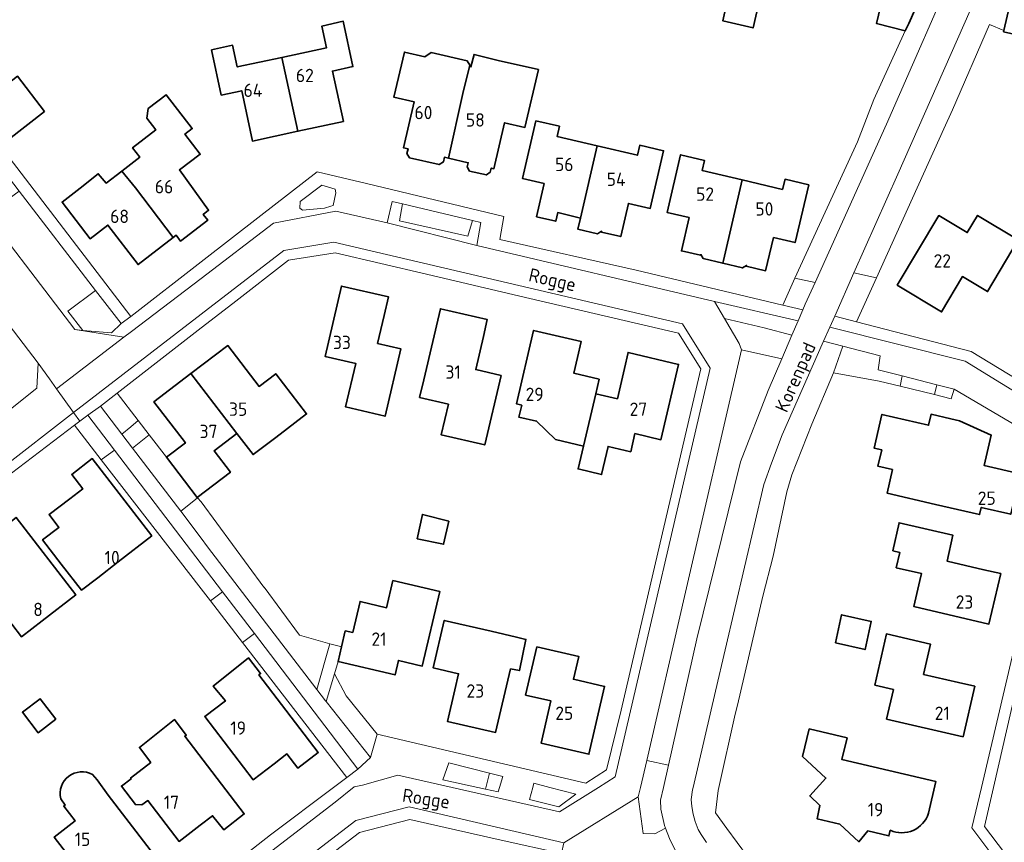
# Model space of a CAD drawing. Header units: metres. Extents: x 247072 to 248918, y 480001 to 481684.
# Tile 31 of 50: x 247976 to 248108, y 480993 to 481104. Entities that reach past the tile are written whole.
import ezdxf
from ezdxf.enums import TextEntityAlignment as Align

# ---------------------------------------------------------------- set-up
doc = ezdxf.new("R2010")
doc.units = ezdxf.units.M
for name, color, linetype, lineweight in [('B-XX-GR-GROENVOORZIENING-GV', 80, 'Continuous', 18), ('B-XX-IE-TERREINAFSCHEIDING_KUNSTMATIG_HEKWERK-G', 20, 'IE-TERREINAFSCHEIDING-KUNSTMATIG', 18), ('B-XX-OG-BEBOUWING-GV', 7, 'Continuous', 35), ('B-XX-OG-BEBOUWING-T18', 10, 'Continuous', 18), ('B-XX-OG-TERREIN_ERF-GV', 7, 'Continuous', 18), ('B-XX-OG-TOPOGRAFIE-T18', 10, 'Continuous', 18), ('B-XX-VH-VERHARDING_GESLOTEN-GV', 252, 'Continuous', 18), ('B-XX-VH-VERHARDING_OPEN-GV', 252, 'Continuous', 18)]:
    doc.layers.add(name, color=color, linetype=linetype, lineweight=lineweight)
doc.styles.add('NLCS-ISO-M-T18', font='NLCS-ISO.ttf', dxfattribs={"height": 1.8})
doc.linetypes.add('IE-TERREINAFSCHEIDING-KUNSTMATIG', pattern='A,4,[82,NLCS.shx,S=0.75,R=90,X=0,Y=0],4,-2', length=10)

msp = doc.modelspace()

# ---------------------------------------------------------------- linework, layer by layer
at = {"layer": 'B-XX-GR-GROENVOORZIENING-GV'}
for points in [[(248080.128, 481068.674), (248082.83, 481068.065), (248092.478, 481089.433), (248102.7, 481112.778), (248105.733, 481120.3), (248103.415, 481120.849), (248099.847, 481112.884), (248097.216, 481106.936), (248095.502, 481103.002), (248095.005, 481102.025), (248090.767, 481092.778), (248088.578, 481087.067)], [(248113.282, 481118.049), (248110.1, 481119.122), (248094, 481082.667), (248088.085, 481069.369), (248091.123, 481068.718), (248100.197, 481088.795), (248101.378, 481091.378), (248106.378, 481102.856), (248108.306, 481102.082), (248110.22, 481110.435), (248111.092, 481113.689)], [(248016.271, 481081.214), (248013.371, 481078.986), (248013.3, 481078.114), (248013.671, 481077.829), (248016.657, 481078.114), (248017.514, 481078.371), (248017.814, 481078.486), (248018.186, 481080.171), (248018.086, 481080.657)], [(248027.157, 481078.671), (248026.757, 481076.414), (248036, 481074.314), (248036.605, 481076.43)], [(248088.433, 481062.767), (248091.123, 481068.718), (248088.085, 481069.369), (248085.489, 481063.533)], [(248082.83, 481068.065), (248080.128, 481068.674), (248078.498, 481065.021), (248081.189, 481064.378), (248081.522, 481065.167)], [(247985.762, 481067.018), (247982.029, 481064.214), (247984.029, 481061.629), (247987.914, 481061.286), (247989.2, 481062.557)], [(248070.622, 481063.222), (248072.6, 481059.867), (248072.922, 481059.022), (248078.346, 481057.781), (248079.718, 481060.965), (248075.956, 481061.978)], [(248072.922, 481059.022), (248065.222, 481025.722), (248060.119, 481003.645), (248063.046, 481002.98), (248066.878, 481020.022), (248072.756, 481043.911), (248076.5, 481053.5), (248078.346, 481057.781)], [(248086.59, 481059.507), (248085.322, 481055.922), (248091.478, 481054.789), (248094.333, 481054.122), (248094.589, 481055.511), (248091.356, 481056.322), (248091.6, 481058.189)], [(248099.27, 481054.285), (248098.932, 481052.958), (248101.222, 481052.378), (248101.589, 481053.678)], [(247991.523, 481049.458), (247988.671, 481053.171), (247986.416, 481051.415), (247989.301, 481047.632), (247990.504, 481048.62)], [(247983.647, 481049.375), (247982.929, 481048.829), (247986.525, 481044.185), (247986.69, 481044.307), (247988.295, 481045.494), (247984.714, 481050.186)], [(247991.523, 481049.458), (247990.504, 481048.62), (247989.301, 481047.632), (247990.747, 481045.738), (247991.854, 481046.632), (247992.989, 481047.549)], [(247990.747, 481045.738), (247997.245, 481037.227), (247997.888, 481037.751), (247999.494, 481039.061), (247999.474, 481039.084), (247995.323, 481044.511), (247992.989, 481047.549), (247991.854, 481046.632)], [(248000, 481030.157), (247988.295, 481045.494), (247986.69, 481044.307), (247986.525, 481044.185), (248000, 481026.781), (248001.271, 481025.171), (248002.888, 481026.373)], [(247997.245, 481037.227), (248000, 481033.618), (248000.886, 481032.457), (248015.62, 481013.212), (248017.365, 481019.378), (248013.271, 481020.529), (248008.5, 481027), (248008.486, 481026.986), (248000, 481038.489), (247999.494, 481039.061), (247997.888, 481037.751)], [(248007.185, 481020.743), (248002.888, 481026.373), (248001.271, 481025.171), (248005.604, 481019.541)], [(248021.129, 481002.471), (248007.185, 481020.743), (248005.604, 481019.541), (248019.671, 481001.357)], [(248023.757, 481007.157), (248019.595, 481012.337), (248017.98, 481015.31), (248016.872, 481011.58), (248022.871, 481004.014)], [(248037.324, 481000), (248038.391, 480999.767), (248038.918, 481001.939), (248033.414, 481003.329), (248032.614, 481001.029)], [(248059.276, 481000), (248058.978, 480998.711), (248059.633, 480993.767), (248061.2, 480993.756), (248062.678, 480994.511), (248062.533, 480994.878), (248062.022, 480997.089), (248061.989, 480998.278), (248062.376, 481000), (248063.046, 481002.98), (248060.119, 481003.645)], [(248038.391, 480999.767), (248040.071, 480999.4), (248040.256, 481000), (248040.714, 481001.486), (248038.918, 481001.939)], [(248047.072, 481000), (248044.886, 481000.571), (248044.737, 481000), (248044.314, 480998.386), (248048.271, 480997.386), (248050.571, 480999.086)]]:
    msp.add_lwpolyline(points, close=True, dxfattribs=at)
msp.add_lwpolyline([(248076.522, 480986.9), (248070.911, 480994.467), (248069.389, 480996.567), (248069.756, 480999.6), (248069.846, 481000), (248072.056, 481009.856), (248072.356, 481011.089), (248075.811, 481025.8), (248077.189, 481031.167), (248079.022, 481039.856), (248079.722, 481042.156), (248082.422, 481048.978), (248085.322, 481055.922), (248086.59, 481059.507), (248083.993, 481060.191), (248078.378, 481047.556), (248076.978, 481043.733), (248075.922, 481040.856), (248069.411, 481012.989), (248066.394, 481000), (248066.322, 480999.689), (248066.122, 480998.389), (248066.189, 480997.433), (248066.389, 480996.411), (248066.678, 480995.389), (248067.078, 480994.322), (248067.467, 480993.633), (248068.189, 480992.578)], dxfattribs=at)
at = {"layer": 'B-XX-IE-TERREINAFSCHEIDING_KUNSTMATIG_HEKWERK-G'}
for points in [[(248101.378, 481091.378), (248106.378, 481102.856), (248108.306, 481102.082)], [(248090.767, 481092.778), (248095.005, 481102.025)], [(248088.578, 481087.067), (248090.767, 481092.778)], [(248101.378, 481091.378), (248100.197, 481088.795)]]:
    msp.add_lwpolyline(points, dxfattribs=at)
at = {"layer": 'B-XX-OG-BEBOUWING-GV'}
for points in [[(248083.984, 481106.252), (248086.276, 481116.074), (248077.139, 481118.197), (248077.189, 481118.411), (248073.994, 481119.153), (248071.802, 481109.7), (248070.395, 481103.343), (248074.473, 481102.404), (248075.931, 481108.739), (248077.991, 481108.259), (248078.684, 481111.076), (248084.621, 481109.695), (248083.829, 481106.288)], [(248091.908, 481106.238), (248091.133, 481103.002), (248095.005, 481102.025), (248095.502, 481103.002), (248097.216, 481106.936), (248099.847, 481112.884), (248095.758, 481113.844), (248096.098, 481115.314), (248089.66, 481116.815), (248089.323, 481115.366), (248086.276, 481116.074), (248083.984, 481106.252), (248087.508, 481105.428), (248087.908, 481107.157)], [(248116.177, 481095.917), (248116.449, 481097.357), (248116.707, 481098.489), (248117.818, 481098.275), (248118.118, 481099.636), (248120.107, 481108.168), (248119.959, 481108.205), (248119.734, 481107.22), (248119.389, 481105.709), (248115.785, 481106.535), (248116.124, 481108.008), (248116.359, 481109.025), (248113.337, 481109.719), (248112, 481111.096), (248111.173, 481110.216), (248110.22, 481110.435), (248108.306, 481102.082), (248108.263, 481101.892), (248112.91, 481100.839), (248112.33, 481098.297), (248112.063, 481096.91), (248114.276, 481094.975), (248115.274, 481096.088)], [(248010.905, 481098.435), (248013.062, 481088.474), (248019.194, 481089.794), (248017.717, 481096.594), (248020.48, 481097.199), (248019.18, 481103.304), (248016.3, 481102.667), (248016.931, 481099.727)], [(248013.062, 481088.474), (248010.905, 481098.435), (248004.879, 481097.143), (248004.252, 481100.064), (248001.418, 481099.442), (248002.715, 481093.354), (248005.481, 481093.944), (248006.928, 481087.153)], [(248030.179, 481098.52), (248027.429, 481099.14), (248025.991, 481093.078), (248028.754, 481092.423), (248027.297, 481086.254), (248027.919, 481086.109), (248027.775, 481085.486), (248028.134, 481084.909), (248032.118, 481083.982), (248032.685, 481084.343), (248032.829, 481084.966), (248033.399, 481084.833), (248035.335, 481093.582), (248036.267, 481097.368), (248035.916, 481097.954), (248031.045, 481099.086)], [(248035.335, 481093.582), (248033.399, 481084.833), (248036.043, 481084.218), (248035.918, 481083.681), (248036.217, 481083.105), (248038.491, 481082.577), (248039.013, 481082.962), (248039.138, 481083.499), (248039.502, 481083.414), (248040.946, 481089.624), (248043.693, 481088.983), (248045.515, 481096.797), (248040.097, 481098.038), (248036.822, 481098.846), (248036.394, 481097.155), (248036.267, 481097.368)], [(247978.893, 481091.121), (247975.216, 481095.886), (247970.306, 481092.086), (247973.979, 481087.325)], [(247996.252, 481074.162), (247996.629, 481074.452), (247997.238, 481073.662), (248000.898, 481076.476), (248000.289, 481077.266), (248001.002, 481077.814), (247997.08, 481083.257), (247999.89, 481085.375), (247997.812, 481088.067), (247998.803, 481088.831), (247995.278, 481093.399), (247992.863, 481091.536), (247992.66, 481090.243), (247993.889, 481088.647), (247990.751, 481086.232), (247991.723, 481084.972), (247989.309, 481083.109), (247991.141, 481080.829)], [(248051.203, 481076.777), (248053.455, 481086.5), (248048.036, 481087.772), (248048.343, 481089.139), (248045.174, 481089.879), (248043.353, 481082.109), (248046.281, 481081.423), (248045.271, 481076.942), (248047.851, 481076.341), (248048.123, 481077.5)], [(248053.455, 481086.5), (248051.203, 481076.777), (248050.847, 481075.265), (248053.489, 481074.645), (248054.042, 481074.987), (248054.019, 481074.89), (248056.619, 481074.28), (248057.665, 481078.752), (248060.594, 481078.066), (248062.4, 481085.857), (248059.18, 481086.597), (248058.865, 481085.23)], [(248070.387, 481070.68), (248070.473, 481071.03), (248073.023, 481081.909), (248067.613, 481083.178), (248067.918, 481084.546), (248064.699, 481085.306), (248062.881, 481077.529), (248065.839, 481076.835), (248064.796, 481072.349), (248067.396, 481071.759), (248067.419, 481071.856), (248067.759, 481071.302)], [(247991.141, 481080.829), (247989.309, 481083.109), (247987.208, 481081.488), (247986.13, 481082.735), (247983.703, 481080.823), (247981.243, 481078.928), (247985.044, 481073.988), (247987.42, 481075.814), (247991.499, 481070.508), (247996.252, 481074.162)], [(248070.473, 481071.03), (248070.387, 481070.68), (248073.034, 481070.053), (248073.587, 481070.395), (248073.564, 481070.298), (248076.164, 481069.677), (248077.244, 481074.136), (248080.144, 481073.456), (248081.975, 481081.244), (248078.785, 481081.994), (248078.432, 481080.64), (248073.023, 481081.909)], [(248093.903, 481067.742), (248099.912, 481064.113), (248102.748, 481068.875), (248106.118, 481066.867), (248110.26, 481073.821), (248104.761, 481077.121), (248103.381, 481074.801), (248099.532, 481077.101)], [(248024.691, 481063.632), (248025.275, 481066.152), (248018.93, 481067.606), (248016.737, 481058.106), (248020.863, 481057.176), (248019.505, 481051.298), (248024.817, 481050.057), (248026.927, 481059.157), (248023.82, 481059.877)], [(248033.382, 481051.671), (248032.399, 481047.52), (248038.267, 481046.179), (248040.471, 481055.541), (248037.046, 481056.341), (248038.08, 481060.821), (248038.6, 481063.076), (248032.282, 481064.537), (248030.043, 481054.956), (248029.488, 481052.581)], [(248053.701, 481055.031), (248050.3, 481055.845), (248050.795, 481057.968), (248051.297, 481060.124), (248044.869, 481061.615), (248042.557, 481051.707), (248043.267, 481051.537), (248042.857, 481049.938), (248045.256, 481049.387), (248047.835, 481046.907), (248051.584, 481046.017), (248053.244, 481053.086)], [(247998.616, 481055.791), (248004.827, 481047.717), (248007.014, 481044.874), (248010.064, 481047.198), (248014.23, 481050.372), (248010.073, 481055.782), (248007.821, 481054.069), (248003.597, 481059.585)], [(248053.244, 481053.086), (248051.584, 481046.017), (248050.858, 481042.937), (248054.025, 481042.19), (248054.918, 481045.982), (248057.963, 481045.256), (248058.539, 481047.699), (248062.041, 481046.878), (248064.424, 481057.042), (248057.615, 481058.643), (248057.116, 481056.495), (248056.167, 481052.404)], [(247999.474, 481039.084), (248003.947, 481042.52), (248001.758, 481045.377), (248004.827, 481047.717), (247998.616, 481055.791), (247993.634, 481051.996), (247997.886, 481046.475), (247995.323, 481044.511)], [(248099.091, 481038.167), (248105.031, 481036.789), (248105.257, 481037.763), (248109.25, 481036.837), (248110.5, 481042.296), (248105.651, 481043.426), (248106.61, 481047.505), (248102.341, 481049.435), (248101.161, 481049.695), (248098.489, 481050.315), (248098.145, 481048.832), (248091.855, 481050.291), (248090.802, 481045.751), (248091.829, 481045.512), (248091.316, 481043.303), (248093.28, 481042.847), (248092.547, 481039.685)], [(247993.368, 481033.923), (247985.318, 481044.339), (247982.551, 481042.183), (247984.028, 481040.267), (247982.277, 481038.925), (247979.498, 481036.793), (247980.817, 481035.048), (247978.614, 481033.363), (247981.135, 481030.113), (247983.885, 481026.606), (247986.052, 481028.278), (247988.825, 481030.418)], [(247972.257, 481034.25), (247973.727, 481032.339), (247971.972, 481030.99), (247969.198, 481028.857), (247975.759, 481020.322), (247978.543, 481022.462), (247983.093, 481025.959), (247975.03, 481036.406)], [(248033.414, 481035.9), (248029.871, 481036.8), (248029.157, 481033.529), (248032.714, 481032.786)], [(248093.312, 481031.908), (248094.274, 481031.688), (248093.802, 481029.619), (248097.205, 481028.83), (248096.988, 481027.894), (248096.172, 481024.377), (248106.29, 481022.03), (248107.9, 481028.829), (248105.629, 481029.354), (248100.662, 481030.502), (248101.441, 481034.008), (248094.172, 481035.688)], [(248025.873, 481027.911), (248025.028, 481024.228), (248021.446, 481025.069), (248020.464, 481020.894), (248019.458, 481021.11), (248018.941, 481018.935), (248018.474, 481016.973), (248026.176, 481015.172), (248026.631, 481017.119), (248029.843, 481016.366), (248032.199, 481026.43)], [(248085.588, 481019.477), (248089.591, 481018.594), (248090.428, 481022.39), (248086.424, 481023.273)], [(248041.724, 481016.008), (248042.939, 481015.754), (248043.818, 481019.966), (248042.571, 481020.258), (248039.128, 481021.056), (248032.806, 481022.521), (248031.322, 481016.112), (248034.733, 481015.331), (248034.235, 481013.179), (248033.244, 481008.892), (248039.724, 481007.407)], [(248090.883, 481013.791), (248093.412, 481013.201), (248092.482, 481009.222), (248102.801, 481006.832), (248104.38, 481013.641), (248102.208, 481014.142), (248097.469, 481015.234), (248098.411, 481019.322), (248092.473, 481020.69)], [(248045.3, 481018.974), (248043.789, 481012.445), (248047.195, 481011.658), (248045.878, 481005.966), (248052.326, 481004.465), (248054.447, 481013.613), (248050.239, 481014.584), (248050.949, 481017.663)], [(248009.855, 481003.201), (248011.554, 481004.511), (248013.031, 481002.595), (248015.817, 481004.725), (248007.812, 481015.187), (248008.028, 481015.354), (248006.4, 481017.471), (248001.629, 481013.671), (248003.282, 481011.693), (248000.494, 481009.543), (248007.042, 481001.03)], [(247980.386, 481009.186), (247978.271, 481011.961), (247975.891, 481010.136), (247978.02, 481007.363)], [(247993.214, 481003.358), (247990.479, 481001.25), (247990.545, 481001.164), (247989.257, 481000.174), (247991.147, 480997.685), (247992.016, 480997.658), (247992.793, 480998.23), (247997.021, 480992.711), (247999.872, 480994.897), (248001.554, 480996.182), (248003.048, 480994.291), (248005.819, 480996.421), (247997.794, 481006.889), (247997.993, 481007.038), (247996.4, 481009.157), (247991.671, 481005.4)]]:
    msp.add_lwpolyline(points, close=True, dxfattribs=at)
for points in [[(248082.024, 481007.882), (248081.164, 481004.183), (248084.294, 481001.253), (248082.114, 480998.854), (248083.494, 480997.564), (248083.104, 480995.764), (248086.187, 480995.032), (248088.752, 480992.666), (248089.97, 480994.135), (248092.802, 480993.465), (248092.979, 480994.225)], [(248098.137, 480996.509), (248099.143, 481000.783), (248086.466, 481003.756), (248087.151, 481006.68), (248082.024, 481007.882)], [(247992.744, 480986.369), (247995.509, 480988.498), (247987.481, 480998.951), (247985.967, 481001.032), (247985.328, 481001.732)], [(247981.071, 480998.48), (247981.638, 480997.623), (247981.464, 480997.486), (247983.009, 480995.489), (247980.186, 480993.303), (247986.75, 480984.814), (247989.57, 480986.973), (247991.283, 480988.284), (247992.744, 480986.369)]]:
    msp.add_lwpolyline(points, dxfattribs=at)
for points in [[(247985.328, 481001.732, 0.6552139), (247981.071, 480998.48)], [(248092.979, 480994.225, 0.4516005), (248098.137, 480996.509)]]:
    msp.add_lwpolyline(points, format="xyb", dxfattribs=at)
at = {"layer": 'B-XX-OG-TERREIN_ERF-GV'}
for points in [[(248075.931, 481108.739), (248074.473, 481102.404), (248070.395, 481103.343), (248071.802, 481109.7)], [(247972.929, 481086.471), (247990.529, 481063.514), (248000, 481070.863), (248008.057, 481077.114), (248015.657, 481083.014), (248022.314, 481081.414), (248040.829, 481076.986), (248040.3, 481073.871), (248058.686, 481069.757), (248078.498, 481065.021), (248080.128, 481068.674), (248088.578, 481087.067), (248090.767, 481092.778), (248095.005, 481102.025), (248091.133, 481103.002), (248091.908, 481106.238)], [(248112.91, 481100.839), (248108.263, 481101.892), (248108.306, 481102.082), (248106.378, 481102.856), (248101.378, 481091.378), (248100.197, 481088.795), (248091.123, 481068.718), (248088.433, 481062.767), (248103.9, 481058.789), (248116.267, 481051.267)], [(247970.929, 481048.371), (247977.829, 481053.829), (247978.029, 481057.214), (247959.571, 481081.286)], [(248112.096, 481047.541), (248101.589, 481053.678), (248101.222, 481052.378), (248098.932, 481052.958), (248094.333, 481054.122), (248091.478, 481054.789), (248085.322, 481055.922), (248082.422, 481048.978), (248079.722, 481042.156), (248079.022, 481039.856), (248077.189, 481031.167), (248075.811, 481025.8), (248072.356, 481011.089), (248072.056, 481009.856), (248069.846, 481000), (248069.756, 480999.6), (248069.389, 480996.567), (248070.911, 480994.467), (248076.522, 480986.9)], [(247967.357, 480967.171), (247975.614, 480967.557), (247988.757, 480977.686), (247989.014, 480977.886), (247998.586, 480985.186), (247999.271, 480985.714), (248000, 480986.282), (248009.386, 480993.6), (248017.872, 481000), (248019.671, 481001.357), (248005.604, 481019.541), (248001.271, 481025.171), (248000, 481026.781), (247986.525, 481044.185), (247982.929, 481048.829), (247972.486, 481040.914)], [(248112.911, 480982.7), (248103.989, 480994.533), (248103.989, 480994.556), (248105.271, 481000), (248114.967, 481041.167)], [(248092.979, 480994.225), (248092.802, 480993.465), (248089.97, 480994.135), (248088.752, 480992.666), (248086.187, 480995.032), (248083.104, 480995.764), (248083.494, 480997.564), (248082.114, 480998.854), (248084.294, 481001.253), (248081.164, 481004.183), (248082.024, 481007.882), (248087.151, 481006.68), (248086.466, 481003.756), (248099.143, 481000.783), (248098.137, 480996.509)], [(247985.328, 481001.732), (247985.967, 481001.032), (247987.481, 480998.951)], [(247987.481, 480998.951), (247995.509, 480988.498), (247992.744, 480986.369), (247991.283, 480988.284), (247989.57, 480986.973), (247986.75, 480984.814), (247980.186, 480993.303), (247983.009, 480995.489), (247981.464, 480997.486), (247981.638, 480997.623), (247981.071, 480998.48)], [(248048.618, 480991.083), (248040.5, 480992.9), (248028.157, 480995.671), (248021.386, 480993.929), (248011.057, 480986.057)]]:
    msp.add_lwpolyline(points, dxfattribs=at)
for points in [[(248010.905, 481098.435), (248016.931, 481099.727), (248016.3, 481102.667), (248019.18, 481103.304), (248020.48, 481097.199), (248017.717, 481096.594), (248019.194, 481089.794), (248013.062, 481088.474), (248006.928, 481087.153), (248005.481, 481093.944), (248002.715, 481093.354), (248001.418, 481099.442), (248004.252, 481100.064), (248004.879, 481097.143)], [(248033.399, 481084.833), (248032.829, 481084.966), (248032.685, 481084.343), (248032.118, 481083.982), (248028.134, 481084.909), (248027.775, 481085.486), (248027.919, 481086.109), (248027.297, 481086.254), (248028.754, 481092.423), (248025.991, 481093.078), (248027.429, 481099.14), (248030.179, 481098.52), (248031.045, 481099.086), (248035.916, 481097.954), (248036.267, 481097.368), (248036.394, 481097.155), (248036.822, 481098.846), (248040.097, 481098.038), (248045.515, 481096.797), (248043.693, 481088.983), (248040.946, 481089.624), (248039.502, 481083.414), (248039.138, 481083.499), (248039.013, 481082.962), (248038.491, 481082.577), (248036.217, 481083.105), (248035.918, 481083.681), (248036.043, 481084.218)], [(247978.893, 481091.121), (247973.979, 481087.325), (247970.306, 481092.086), (247975.216, 481095.886)], [(247991.723, 481084.972), (247990.751, 481086.232), (247993.889, 481088.647), (247992.66, 481090.243), (247992.863, 481091.536), (247995.278, 481093.399), (247998.803, 481088.831), (247997.812, 481088.067), (247999.89, 481085.375), (247997.08, 481083.257), (248001.002, 481077.814), (248000.289, 481077.266), (248000.898, 481076.476), (247997.238, 481073.662), (247996.629, 481074.452), (247996.252, 481074.162), (247991.499, 481070.508), (247987.42, 481075.814), (247985.044, 481073.988), (247981.243, 481078.928), (247983.703, 481080.823), (247986.13, 481082.735), (247987.208, 481081.488), (247989.309, 481083.109)], [(248051.203, 481076.777), (248048.123, 481077.5), (248047.851, 481076.341), (248045.271, 481076.942), (248046.281, 481081.423), (248043.353, 481082.109), (248045.174, 481089.879), (248048.343, 481089.139), (248048.036, 481087.772), (248053.455, 481086.5), (248058.865, 481085.23), (248059.18, 481086.597), (248062.4, 481085.857), (248060.594, 481078.066), (248057.665, 481078.752), (248056.619, 481074.28), (248054.019, 481074.89), (248054.042, 481074.987), (248053.489, 481074.645), (248050.847, 481075.265)], [(248067.396, 481071.759), (248064.796, 481072.349), (248065.839, 481076.835), (248062.881, 481077.529), (248064.699, 481085.306), (248067.918, 481084.546), (248067.613, 481083.178), (248073.023, 481081.909), (248078.432, 481080.64), (248078.785, 481081.994), (248081.975, 481081.244), (248080.144, 481073.456), (248077.244, 481074.136), (248076.164, 481069.677), (248073.564, 481070.298), (248073.587, 481070.395), (248073.034, 481070.053), (248070.387, 481070.68), (248067.759, 481071.302), (248067.419, 481071.856)], [(248093.903, 481067.742), (248099.532, 481077.101), (248103.381, 481074.801), (248104.761, 481077.121), (248110.26, 481073.821), (248106.118, 481066.867), (248102.748, 481068.875), (248099.912, 481064.113)], [(248010.064, 481047.198), (248007.014, 481044.874), (248004.827, 481047.717), (248001.758, 481045.377), (248003.947, 481042.52), (247999.474, 481039.084), (247999.494, 481039.061), (248000, 481038.489), (248008.486, 481026.986), (248008.5, 481027), (248013.271, 481020.529), (248017.365, 481019.378), (248018.457, 481019.071), (248018.941, 481018.935), (248019.458, 481021.11), (248020.464, 481020.894), (248021.446, 481025.069), (248025.028, 481024.228), (248025.873, 481027.911), (248032.199, 481026.43), (248029.843, 481016.366), (248026.631, 481017.119), (248026.176, 481015.172), (248018.474, 481016.973), (248017.98, 481015.31), (248019.595, 481012.337), (248023.757, 481007.157), (248051.914, 481000.586), (248054.686, 481002.371), (248056.671, 481010.414), (248061.314, 481030.271), (248067.429, 481056.429), (248064.4, 481061.257), (248043.014, 481066.257), (248030.4, 481069.2), (248018.071, 481072.086), (248011.786, 481071.086), (248004.271, 481065.257), (248000, 481061.948), (247988.671, 481053.171), (247991.523, 481049.458), (247992.989, 481047.549), (247995.323, 481044.511), (247997.886, 481046.475), (247993.634, 481051.996), (247998.616, 481055.791), (248003.597, 481059.585), (248007.821, 481054.069), (248010.073, 481055.782), (248014.23, 481050.372)], [(248024.817, 481050.057), (248019.505, 481051.298), (248020.863, 481057.176), (248016.737, 481058.106), (248018.93, 481067.606), (248025.275, 481066.152), (248024.691, 481063.632), (248023.82, 481059.877), (248026.927, 481059.157)], [(248040.471, 481055.541), (248038.267, 481046.179), (248032.399, 481047.52), (248033.382, 481051.671), (248029.488, 481052.581), (248030.043, 481054.956), (248032.282, 481064.537), (248038.6, 481063.076), (248038.08, 481060.821), (248037.046, 481056.341)], [(248050.795, 481057.968), (248050.3, 481055.845), (248053.701, 481055.031), (248053.244, 481053.086), (248056.167, 481052.404), (248057.116, 481056.495), (248057.615, 481058.643), (248064.424, 481057.042), (248062.041, 481046.878), (248058.539, 481047.699), (248057.963, 481045.256), (248054.918, 481045.982), (248054.025, 481042.19), (248050.858, 481042.937), (248051.584, 481046.017), (248047.835, 481046.907), (248045.256, 481049.387), (248042.857, 481049.938), (248043.267, 481051.537), (248042.557, 481051.707), (248044.869, 481061.615), (248051.297, 481060.124)], [(248101.161, 481049.695), (248102.341, 481049.435), (248106.61, 481047.505), (248105.651, 481043.426), (248110.5, 481042.296), (248109.25, 481036.837), (248105.257, 481037.763), (248105.031, 481036.789), (248099.091, 481038.167), (248092.547, 481039.685), (248093.28, 481042.847), (248091.316, 481043.303), (248091.829, 481045.512), (248090.802, 481045.751), (248091.855, 481050.291), (248098.145, 481048.832), (248098.489, 481050.315)], [(247982.551, 481042.183), (247985.318, 481044.339), (247993.368, 481033.923), (247988.825, 481030.418), (247986.052, 481028.278), (247983.885, 481026.606), (247981.135, 481030.113), (247978.614, 481033.363), (247980.817, 481035.048), (247979.498, 481036.793), (247982.277, 481038.925), (247984.028, 481040.267)], [(247971.972, 481030.99), (247973.727, 481032.339), (247972.257, 481034.25), (247975.03, 481036.406), (247983.093, 481025.959), (247978.543, 481022.462), (247975.759, 481020.322), (247969.198, 481028.857)], [(248033.414, 481035.9), (248032.714, 481032.786), (248029.157, 481033.529), (248029.871, 481036.8)], [(248096.988, 481027.894), (248097.205, 481028.83), (248093.802, 481029.619), (248094.274, 481031.688), (248093.312, 481031.908), (248094.172, 481035.688), (248101.441, 481034.008), (248100.662, 481030.502), (248105.629, 481029.354), (248107.9, 481028.829), (248106.29, 481022.03), (248096.172, 481024.377)], [(248085.588, 481019.477), (248086.424, 481023.273), (248090.428, 481022.39), (248089.591, 481018.594)], [(248042.571, 481020.258), (248043.818, 481019.966), (248042.939, 481015.754), (248041.724, 481016.008), (248039.724, 481007.407), (248033.244, 481008.892), (248034.235, 481013.179), (248034.733, 481015.331), (248031.322, 481016.112), (248032.806, 481022.521), (248039.128, 481021.056)], [(248102.208, 481014.142), (248104.38, 481013.641), (248102.801, 481006.832), (248092.482, 481009.222), (248093.412, 481013.201), (248090.883, 481013.791), (248092.473, 481020.69), (248098.411, 481019.322), (248097.469, 481015.234)], [(248045.3, 481018.974), (248050.949, 481017.663), (248050.239, 481014.584), (248054.447, 481013.613), (248052.326, 481004.465), (248045.878, 481005.966), (248047.195, 481011.658), (248043.789, 481012.445)], [(248013.031, 481002.595), (248011.554, 481004.511), (248009.855, 481003.201), (248007.042, 481001.03), (248000.494, 481009.543), (248003.282, 481011.693), (248001.629, 481013.671), (248006.4, 481017.471), (248008.028, 481015.354), (248007.812, 481015.187), (248015.817, 481004.725)], [(247980.386, 481009.186), (247978.02, 481007.363), (247975.891, 481010.136), (247978.271, 481011.961)], [(247990.545, 481001.164), (247990.479, 481001.25), (247993.214, 481003.358), (247991.671, 481005.4), (247996.4, 481009.157), (247997.993, 481007.038), (247997.794, 481006.889), (248005.819, 480996.421), (248003.048, 480994.291), (248001.554, 480996.182), (247999.872, 480994.897), (247997.021, 480992.711), (247992.793, 480998.23), (247992.016, 480997.658), (247991.147, 480997.685), (247989.257, 481000.174)]]:
    msp.add_lwpolyline(points, close=True, dxfattribs=at)
for points in [[(247981.071, 480998.48, -0.6552139), (247985.328, 481001.732)], [(248098.137, 480996.509, -0.4516005), (248092.979, 480994.225)]]:
    msp.add_lwpolyline(points, format="xyb", dxfattribs=at)
at = {"layer": 'B-XX-VH-VERHARDING_GESLOTEN-GV'}
for points in [[(248068.189, 480992.578), (248067.467, 480993.633), (248067.078, 480994.322), (248066.678, 480995.389), (248066.389, 480996.411), (248066.189, 480997.433), (248066.122, 480998.389), (248066.322, 480999.689), (248066.394, 481000), (248069.411, 481012.989), (248075.922, 481040.856), (248076.978, 481043.733), (248078.378, 481047.556), (248083.993, 481060.191), (248084.822, 481062.056), (248085.489, 481063.533), (248088.085, 481069.369), (248094, 481082.667), (248110.1, 481119.122)], [(248102.7, 481112.778), (248092.478, 481089.433), (248082.83, 481068.065), (248081.522, 481065.167), (248081.189, 481064.378), (248080.567, 481062.933), (248079.718, 481060.965), (248078.346, 481057.781), (248076.5, 481053.5), (248072.756, 481043.911), (248066.878, 481020.022), (248063.046, 481002.98), (248062.376, 481000), (248061.989, 480998.278), (248062.022, 480997.089), (248062.533, 480994.878), (248062.678, 480994.511), (248063.178, 480993.111), (248064, 480991.456)]]:
    msp.add_lwpolyline(points, dxfattribs=at)
at = {"layer": 'B-XX-VH-VERHARDING_OPEN-GV'}
for points in [[(247972.529, 481084.171), (247975.457, 481080.386), (247985.762, 481067.018), (247989.2, 481062.557), (247990.529, 481063.514), (247972.929, 481086.471), (247969.973, 481084.326), (247970.99, 481082.979)], [(248008.057, 481077.114), (248000, 481070.863), (247990.529, 481063.514), (247989.2, 481062.557), (247987.914, 481061.286), (247984.029, 481061.629), (247982.971, 481061.729), (247989.574, 481060.721), (247990.622, 481061.478), (248000, 481068.636), (248009.778, 481076.1), (248018.189, 481077.678), (248025.086, 481076.129), (248025.786, 481078.986), (248027.157, 481078.671), (248036.605, 481076.43), (248037.757, 481076.157), (248037.214, 481073.086), (248069.256, 481065.522), (248069.267, 481065.522), (248080.567, 481062.933), (248081.189, 481064.378), (248078.498, 481065.021), (248058.686, 481069.757), (248040.3, 481073.871), (248040.829, 481076.986), (248022.314, 481081.414), (248015.657, 481083.014)], [(247985.762, 481067.018), (247975.457, 481080.386), (247971.686, 481077.671), (247968.93, 481081.385), (247968.286, 481080.886), (247982.971, 481061.729), (247984.029, 481061.629), (247982.029, 481064.214)], [(248016.271, 481081.214), (248018.086, 481080.657), (248018.186, 481080.171), (248017.814, 481078.486), (248017.514, 481078.371), (248016.657, 481078.114), (248013.671, 481077.829), (248013.3, 481078.114), (248013.371, 481078.986)], [(248025.086, 481076.129), (248037.214, 481073.086), (248037.757, 481076.157), (248036.605, 481076.43), (248036, 481074.314), (248026.757, 481076.414), (248027.157, 481078.671), (248025.786, 481078.986)], [(248069.267, 481065.522), (248070.622, 481063.222), (248075.956, 481061.978), (248079.718, 481060.965), (248080.567, 481062.933)], [(248088.433, 481062.767), (248085.489, 481063.533), (248084.822, 481062.056), (248103.078, 481057.456), (248117.227, 481048.791), (248118.014, 481050.203), (248116.267, 481051.267), (248103.9, 481058.789)], [(247979.545, 481055.098), (247978.029, 481057.214), (247977.829, 481053.829), (247970.929, 481048.371), (247943.471, 481041.571), (247920.271, 481035.9), (247918.414, 481033.014), (247912.414, 481023.671), (247903.814, 481010.271), (247900.971, 481009.514), (247909.114, 481002.657), (247908.129, 481006.857), (247923.971, 481031.214), (247938.071, 481034.529), (247950.871, 481037.514), (247958.778, 481039.3), (247959.322, 481039.678), (247966.794, 481041.43), (247972.778, 481042.833), (247982.802, 481050.553), (247980.506, 481053.757)], [(248098.932, 481052.958), (248099.27, 481054.285), (248094.589, 481055.511), (248094.333, 481054.122)], [(247997.245, 481037.227), (247990.747, 481045.738), (247989.301, 481047.632), (247986.416, 481051.415), (247984.714, 481050.186), (247988.295, 481045.494), (248000, 481030.157), (248002.888, 481026.373), (248007.185, 481020.743), (248021.129, 481002.471), (248022.871, 481004.014), (248016.872, 481011.58), (248016.8, 481011.671), (248015.62, 481013.212), (248000.886, 481032.457), (248000, 481033.618)], [(247982.929, 481048.829), (247983.647, 481049.375), (247982.802, 481050.553), (247972.778, 481042.833), (247966.794, 481041.43), (247966.914, 481040.886), (247967.371, 481040.457), (247967.886, 481039.771), (247968.057, 481039.414), (247968.945, 481038.233), (247972.486, 481040.914)], [(248122.833, 480971.148), (248123.033, 480971.922), (248105.678, 480994.711), (248106.897, 481000), (248116.333, 481040.922), (248113.822, 481046.533), (248112.096, 481047.541), (248114.967, 481041.167), (248105.271, 481000), (248103.989, 480994.556), (248103.989, 480994.533), (248112.911, 480982.7), (248121.333, 480971.511)], [(248018.457, 481019.071), (248017.365, 481019.378), (248015.62, 481013.212), (248016.8, 481011.671), (248016.872, 481011.58), (248017.98, 481015.31), (248018.474, 481016.973), (248018.941, 481018.935)], [(248038.391, 480999.767), (248037.324, 481000), (248032.614, 481001.029), (248033.414, 481003.329), (248038.918, 481001.939), (248040.714, 481001.486), (248040.256, 481000), (248040.071, 480999.4)], [(248044.737, 481000), (248044.886, 481000.571), (248047.072, 481000), (248050.571, 480999.086), (248048.271, 480997.386), (248044.314, 480998.386)], [(248040.5, 480992.9), (248048.618, 480991.083), (248048.96, 480992.533), (248028.078, 480997.378), (248020.878, 480995.556), (248000, 480979.526), (247975.041, 480960.363), (247970.878, 480957.167), (247971.627, 480955.801), (247979.257, 480961.686), (247991.271, 480970.957), (247995.257, 480974), (248000, 480977.619), (248011.057, 480986.057), (248021.386, 480993.929), (248028.157, 480995.671)]]:
    msp.add_lwpolyline(points, close=True, dxfattribs=at)
for points in [[(247959.571, 481081.286), (247978.029, 481057.214), (247979.545, 481055.098), (247980.506, 481053.757), (247989.574, 481060.721), (247982.971, 481061.729), (247968.286, 481080.886)], [(248000, 480979.526), (248020.878, 480995.556), (248028.078, 480997.378), (248048.96, 480992.533), (248058.978, 480998.711), (248059.276, 481000), (248060.119, 481003.645), (248065.222, 481025.722), (248072.922, 481059.022), (248072.6, 481059.867), (248070.622, 481063.222), (248069.267, 481065.522), (248069.256, 481065.522), (248037.214, 481073.086), (248025.086, 481076.129), (248018.189, 481077.678), (248009.778, 481076.1), (248000, 481068.636), (247990.622, 481061.478), (247989.574, 481060.721), (247980.506, 481053.757), (247982.802, 481050.553), (248000, 481063.797), (248011.156, 481072.389), (248017.922, 481073.522), (248064.967, 481062.511), (248068.678, 481056.533), (248055.878, 481001.422), (248053.611, 481000), (248048.367, 480996.711), (248033.86, 481000), (248026.556, 481001.656), (248021.778, 481000.3), (248020.651, 481000.065), (248018.067, 480997.989), (248000, 480984.126)], [(248000, 480984.126), (248018.067, 480997.989), (248020.651, 481000.065), (248021.778, 481000.3), (248026.556, 481001.656), (248033.86, 481000), (248048.367, 480996.711), (248053.611, 481000), (248055.878, 481001.422), (248068.678, 481056.533), (248064.967, 481062.511), (248017.922, 481073.522), (248011.156, 481072.389), (248000, 481063.797), (247982.802, 481050.553), (247983.647, 481049.375), (247984.714, 481050.186), (247986.416, 481051.415), (247988.671, 481053.171), (248000, 481061.948), (248004.271, 481065.257), (248011.786, 481071.086), (248018.071, 481072.086), (248030.4, 481069.2), (248043.014, 481066.257), (248064.4, 481061.257), (248067.429, 481056.429), (248061.314, 481030.271), (248056.671, 481010.414), (248054.686, 481002.371), (248051.914, 481000.586), (248023.757, 481007.157), (248022.871, 481004.014), (248021.129, 481002.471), (248019.671, 481001.357), (248017.872, 481000), (248009.386, 480993.6), (248000, 480986.282)], [(248117.227, 481048.791), (248103.078, 481057.456), (248084.822, 481062.056), (248083.993, 481060.191), (248086.59, 481059.507), (248091.6, 481058.189), (248091.356, 481056.322), (248094.589, 481055.511), (248099.27, 481054.285), (248101.589, 481053.678), (248112.096, 481047.541)], [(248116.333, 481040.922), (248106.897, 481000), (248105.678, 480994.711), (248123.033, 480971.922)], [(248064, 480991.456), (248063.178, 480993.111), (248062.678, 480994.511), (248061.2, 480993.756), (248059.633, 480993.767), (248058.978, 480998.711), (248048.96, 480992.533)]]:
    msp.add_lwpolyline(points, dxfattribs=at)

# ---------------------------------------------------------------- texts
at = {"layer": 'B-XX-OG-BEBOUWING-T18', "style": 'NLCS-ISO-M-T18'}
for s, p in [('62', (248014, 481096)), ('64', (248007, 481094)), ('60', (248030, 481091)), ('58', (248037, 481090)), ('56', (248049, 481084)), ('54', (248056, 481082)), ('66', (247995, 481081)), ('52', (248068, 481080)), ('50', (248076, 481078)), ('68', (247989, 481077)), ('22', (248100, 481071)), ('33', (248019, 481060)), ('31', (248034, 481056)), ('29', (248045, 481053)), ('35', (248005, 481051)), ('27', (248059, 481051)), ('37', (248001, 481048)), ('25', (248106, 481039)), ('10', (247988, 481031)), ('23', (248103, 481025)), ('8', (247978, 481024)), ('21', (248024, 481020)), ('23', (248037, 481013)), ('25', (248049, 481010)), ('21', (248100, 481010)), ('19', (248005, 481008)), ('17', (247996, 480998)), ('19', (248091, 480997)), ('15', (247984, 480993))]:
    msp.add_text(s, height=1.8, dxfattribs=at).set_placement(p, align=Align.MIDDLE_CENTER)
at = {"layer": 'B-XX-OG-TOPOGRAFIE-T18', "style": 'NLCS-ISO-M-T18'}
for s, rotation, p in [('Rogge', 347.1, (248047.417, 481068.456)), ('Korenpad', 66.5, (248080.185, 481055.324)), ('Rogge', 351.5, (248030.376, 480998.499))]:
    msp.add_text(s, height=1.8, rotation=rotation, dxfattribs=at).set_placement(p, align=Align.MIDDLE_CENTER)

doc.saveas('drawing.dxf')
